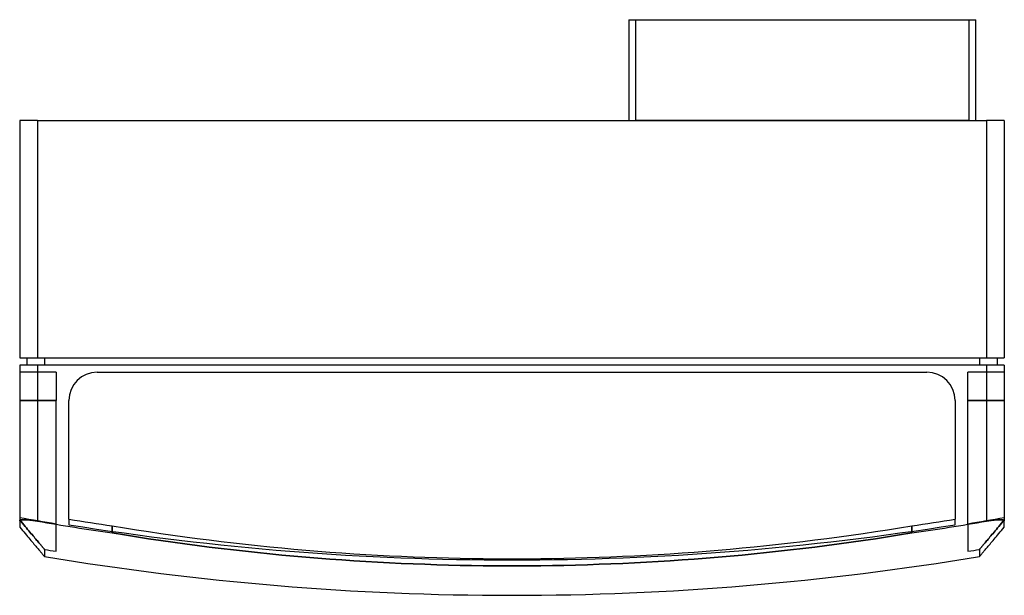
# Model space of a CAD drawing. Header units: millimetres. Extents: x -139 to 139, y -134 to 28.
import ezdxf

# ---------------------------------------------------------------- set-up
doc = ezdxf.new("R2010")
doc.units = ezdxf.units.MM
doc.layers.add('MAIN-1', color=7, linetype='Continuous')
doc.layers.add('MAIN-2', color=7, linetype='Continuous')

msp = doc.modelspace()

# ---------------------------------------------------------------- linework, layer by layer
at = {"layer": 'MAIN-1'}
for p, q in [((33, 28.5), (33, 0)), ((33, 28.5), (131, 28.5)), ((131, 0), (131, 28.5)), ((-134, 0), (-139, 0)), ((-139, 0), (-139, -67)), ((-134, 0), (134, 0)), ((-134, 0), (-134, -67)), ((139, 0), (134, 0)), ((134, 0), (134, -67)), ((139, 0), (139, -67)), ((-139, -67), (-134, -67)), ((-134, -69), (-139, -69)), ((-139, -69), (-139, -112.94)), ((-137, -67), (-137, -69)), ((-134, -67), (134, -67)), ((134, -69), (-134, -69)), ((-134, -69), (-134, -113.05)), ((-132, -67), (-132, -69)), ((132, -67), (132, -69)), ((134, -67), (139, -67)), ((134, -69), (134, -113.05)), ((139, -69), (134, -69)), ((137, -67), (137, -69)), ((139, -69), (139, -112.94)), ((-117.1, -71), (117.1, -71)), ((-125.1, -112.53), (-125.1, -79)), ((125.1, -79), (125.1, -112.53)), ((-138.98, -112.88), (-139, -112.91)), ((-139, -112.91), (-139, -112.94)), ((-139, -112.94), (-139, -114.72)), ((-138.96, -112.85), (-138.98, -112.88)), ((-138.92, -112.83), (-138.96, -112.85)), ((-138.88, -112.8), (-138.92, -112.83)), ((-138.82, -112.78), (-138.88, -112.8)), ((-138.76, -112.75), (-138.82, -112.78)), ((-138.68, -112.73), (-138.76, -112.75)), ((-138.6, -112.72), (-138.68, -112.73)), ((-138.5, -112.7), (-138.6, -112.72)), ((-138.4, -112.69), (-138.5, -112.7)), ((-138.29, -112.68), (-138.4, -112.69)), ((-138.17, -112.67), (-138.29, -112.68)), ((-138.04, -112.66), (-138.17, -112.67)), ((-137.9, -112.66), (-138.04, -112.66)), ((-137.76, -112.66), (-137.9, -112.66)), ((-137.61, -112.66), (-137.76, -112.66)), ((-137.46, -112.66), (-137.61, -112.66)), ((-137.29, -112.67), (-137.46, -112.66)), ((-137.12, -112.68), (-137.29, -112.67)), ((-136.95, -112.69), (-137.12, -112.68)), ((-136.76, -112.7), (-136.95, -112.69)), ((-136.57, -112.71), (-136.76, -112.7)), ((-136.37, -112.73), (-136.57, -112.71)), ((-136.17, -112.75), (-136.37, -112.73)), ((-135.96, -112.77), (-136.17, -112.75)), ((-135.75, -112.79), (-135.96, -112.77)), ((-135.53, -112.82), (-135.75, -112.79)), ((-135.31, -112.85), (-135.53, -112.82)), ((-135.09, -112.88), (-135.31, -112.85)), ((-134.87, -112.91), (-135.09, -112.88)), ((-134.65, -112.94), (-134.87, -112.91)), ((-134.43, -112.98), (-134.65, -112.94)), ((-134.21, -113.01), (-134.43, -112.98)), ((-134, -113.05), (-134.21, -113.01)), ((134.21, -113.01), (134, -113.05)), ((134.43, -112.98), (134.21, -113.01)), ((134.65, -112.94), (134.43, -112.98)), ((134.87, -112.91), (134.65, -112.94)), ((135.09, -112.88), (134.87, -112.91)), ((135.31, -112.85), (135.09, -112.88)), ((135.53, -112.82), (135.31, -112.85)), ((135.75, -112.79), (135.53, -112.82)), ((135.96, -112.77), (135.75, -112.79)), ((136.17, -112.75), (135.96, -112.77)), ((136.37, -112.73), (136.17, -112.75)), ((136.57, -112.71), (136.37, -112.73)), ((136.76, -112.7), (136.57, -112.71)), ((136.95, -112.69), (136.76, -112.7)), ((137.12, -112.68), (136.95, -112.69)), ((137.29, -112.67), (137.12, -112.68)), ((137.46, -112.66), (137.29, -112.67)), ((137.61, -112.66), (137.46, -112.66)), ((137.76, -112.66), (137.61, -112.66)), ((137.9, -112.66), (137.76, -112.66)), ((138.04, -112.66), (137.9, -112.66)), ((138.17, -112.67), (138.04, -112.66)), ((138.29, -112.68), (138.17, -112.67)), ((138.4, -112.69), (138.29, -112.68)), ((138.5, -112.7), (138.4, -112.69)), ((138.6, -112.72), (138.5, -112.7)), ((138.68, -112.73), (138.6, -112.72)), ((138.76, -112.75), (138.68, -112.73)), ((138.82, -112.78), (138.76, -112.75)), ((138.88, -112.8), (138.82, -112.78)), ((138.92, -112.83), (138.88, -112.8)), ((138.96, -112.85), (138.92, -112.83)), ((138.98, -112.88), (138.96, -112.85)), ((139, -112.91), (138.98, -112.88)), ((139, -112.94), (139, -112.91)), ((139, -114.72), (139, -112.94)), ((-139, -114.72), (-138.6, -115.2)), ((-138.6, -115.2), (-138.21, -115.67)), ((-138.21, -115.67), (-137.83, -116.12)), ((-137.83, -116.12), (-137.46, -116.56)), ((-137.46, -116.56), (-137.11, -116.98)), ((-112.85, -116.39), (-112.85, -114.39)), ((-112.85, -114.39), (-109.44, -114.95)), ((-109.44, -116.95), (-112.85, -116.39)), ((-109.44, -114.95), (-106.02, -115.49)), ((-106.02, -115.49), (-102.6, -116.02)), ((-102.6, -116.02), (-99.18, -116.53)), ((-99.18, -116.53), (-95.76, -117.02)), ((95.76, -117.02), (99.18, -116.53)), ((99.18, -116.53), (102.6, -116.02)), ((102.6, -116.02), (106.02, -115.49)), ((106.02, -115.49), (109.44, -114.95)), ((109.44, -114.95), (112.85, -114.39)), ((112.85, -116.39), (109.44, -116.95)), ((112.85, -114.39), (112.85, -116.39)), ((137.11, -116.98), (137.46, -116.56)), ((137.46, -116.56), (137.83, -116.12)), ((137.83, -116.12), (138.21, -115.67)), ((138.21, -115.67), (138.6, -115.2)), ((138.6, -115.2), (139, -114.72)), ((-137.11, -116.98), (-136.77, -117.38)), ((-136.77, -117.38), (-136.44, -117.78)), ((-136.44, -117.78), (-136.12, -118.16)), ((-136.12, -118.16), (-135.81, -118.52)), ((-135.81, -118.52), (-135.52, -118.87)), ((-135.52, -118.87), (-135.24, -119.2)), ((-135.24, -119.2), (-134.97, -119.52)), ((-134.97, -119.52), (-134.71, -119.83)), ((-106.02, -117.49), (-109.44, -116.95)), ((-102.6, -118.02), (-106.02, -117.49)), ((-99.18, -118.53), (-102.6, -118.02)), ((-95.76, -119.02), (-99.18, -118.53)), ((-95.76, -117.02), (-92.34, -117.49)), ((-92.34, -119.49), (-95.76, -119.02)), ((-92.34, -117.49), (-88.91, -117.94)), ((-88.92, -119.94), (-92.34, -119.49)), ((-88.91, -117.94), (-85.49, -118.38)), ((-85.49, -118.38), (-82.07, -118.8)), ((-82.07, -118.8), (-78.65, -119.2)), ((-78.65, -119.2), (-75.24, -119.58)), ((75.24, -119.58), (78.65, -119.2)), ((78.65, -119.2), (82.07, -118.8)), ((82.07, -118.8), (85.49, -118.38)), ((85.49, -118.38), (88.91, -117.94)), ((88.91, -117.94), (92.34, -117.49)), ((92.34, -119.49), (88.92, -119.94)), ((92.34, -117.49), (95.76, -117.02)), ((95.76, -119.02), (92.34, -119.49)), ((99.18, -118.53), (95.76, -119.02)), ((102.6, -118.02), (99.18, -118.53)), ((106.02, -117.49), (102.6, -118.02)), ((109.44, -116.95), (106.02, -117.49)), ((134.71, -119.83), (134.97, -119.52)), ((134.97, -119.52), (135.24, -119.2)), ((135.24, -119.2), (135.52, -118.87)), ((135.52, -118.87), (135.81, -118.52)), ((135.81, -118.52), (136.12, -118.16)), ((136.12, -118.16), (136.44, -117.78)), ((136.44, -117.78), (136.77, -117.38)), ((136.77, -117.38), (137.11, -116.98)), ((-134.71, -119.83), (-134.46, -120.12)), ((-134.46, -120.12), (-134.23, -120.4)), ((-134.23, -120.4), (-134.01, -120.66)), ((-134.01, -120.66), (-133.8, -120.91)), ((-133.8, -120.91), (-133.6, -121.14)), ((-133.6, -121.14), (-133.41, -121.37)), ((-133.41, -121.37), (-133.24, -121.57)), ((-133.24, -121.57), (-133.08, -121.76)), ((-133.08, -121.76), (-132.92, -121.94)), ((-132.92, -121.94), (-132.79, -122.11)), ((-132.79, -122.11), (-132.66, -122.26)), ((-132.66, -122.26), (-132.54, -122.39)), ((-85.5, -120.38), (-88.92, -119.94)), ((-82.08, -120.8), (-85.5, -120.38)), ((-78.66, -121.2), (-82.08, -120.8)), ((-75.24, -121.58), (-78.66, -121.2)), ((-75.24, -119.58), (-71.82, -119.95)), ((-71.83, -121.95), (-75.24, -121.58)), ((-68.42, -122.3), (-71.83, -121.95)), ((-71.82, -119.95), (-68.41, -120.3)), ((-65.01, -122.63), (-68.42, -122.3)), ((-68.41, -120.3), (-65, -120.63)), ((-65, -120.63), (-61.6, -120.94)), ((-61.6, -120.94), (-58.2, -121.24)), ((-58.2, -121.24), (-54.81, -121.52)), ((-54.81, -121.52), (-51.42, -121.78)), ((-51.42, -121.78), (-48.04, -122.02)), ((-48.04, -122.02), (-44.66, -122.25)), ((-44.66, -122.25), (-41.29, -122.46)), ((41.29, -122.46), (44.66, -122.25)), ((44.66, -122.25), (48.04, -122.02)), ((48.04, -122.02), (51.42, -121.78)), ((51.42, -121.78), (54.81, -121.52)), ((54.81, -121.52), (58.2, -121.24)), ((58.2, -121.24), (61.6, -120.94)), ((61.6, -120.94), (65, -120.63)), ((65, -120.63), (68.41, -120.3)), ((68.42, -122.3), (65.01, -122.63)), ((68.41, -120.3), (71.82, -119.95)), ((71.83, -121.95), (68.42, -122.3)), ((71.82, -119.95), (75.24, -119.58)), ((75.24, -121.58), (71.83, -121.95)), ((78.66, -121.2), (75.24, -121.58)), ((82.08, -120.8), (78.66, -121.2)), ((85.5, -120.38), (82.08, -120.8)), ((88.92, -119.94), (85.5, -120.38)), ((132.54, -122.39), (132.66, -122.26)), ((132.66, -122.26), (132.79, -122.11)), ((132.79, -122.11), (132.92, -121.94)), ((132.92, -121.94), (133.08, -121.76)), ((133.08, -121.76), (133.24, -121.57)), ((133.24, -121.57), (133.41, -121.37)), ((133.41, -121.37), (133.6, -121.14)), ((133.6, -121.14), (133.8, -120.91)), ((133.8, -120.91), (134.01, -120.66)), ((134.01, -120.66), (134.23, -120.4)), ((134.23, -120.4), (134.46, -120.12)), ((134.46, -120.12), (134.71, -119.83)), ((-132.54, -122.39), (-132.44, -122.52)), ((-132.44, -122.52), (-132.34, -122.63)), ((-132.34, -122.63), (-132.26, -122.72)), ((-132.26, -122.72), (-132.19, -122.81)), ((-132.19, -122.81), (-132.13, -122.88)), ((-132.13, -122.88), (-132.09, -122.93)), ((-132.07, -122.95), (-132.1, -122.91)), ((-132.09, -122.93), (-132.05, -122.98)), ((-132.05, -122.98), (-132.07, -122.95)), ((-132.05, -122.98), (-132.02, -123.01)), ((-132.03, -123), (-132.05, -122.98)), ((-132.01, -123.02), (-132.03, -123)), ((-132.02, -123.01), (-132.01, -123.03)), ((-132, -123.03), (-132.01, -123.02)), ((-132.01, -123.03), (-132, -123.03)), ((-132, -123.03), (-132, -123.03)), ((-61.61, -122.94), (-65.01, -122.63)), ((-58.21, -123.24), (-61.61, -122.94)), ((-54.82, -123.51), (-58.21, -123.24)), ((-51.43, -123.78), (-54.82, -123.51)), ((-48.05, -124.02), (-51.43, -123.78)), ((-44.68, -124.25), (-48.05, -124.02)), ((-41.31, -124.46), (-44.68, -124.25)), ((-37.95, -124.65), (-41.31, -124.46)), ((-41.29, -122.46), (-37.93, -122.65)), ((-34.59, -124.83), (-37.95, -124.65)), ((-37.93, -122.65), (-34.58, -122.83)), ((-31.25, -124.99), (-34.59, -124.83)), ((-34.58, -122.83), (-31.24, -122.99)), ((-27.91, -125.13), (-31.25, -124.99)), ((-31.24, -122.99), (-27.9, -123.13)), ((-27.9, -123.13), (-24.58, -123.25)), ((-24.58, -123.25), (-21.26, -123.36)), ((-21.26, -123.36), (-17.96, -123.46)), ((-17.96, -123.46), (-14.66, -123.54)), ((-14.66, -123.54), (-11.38, -123.6)), ((-11.38, -123.6), (-8.11, -123.64)), ((-8.11, -123.64), (-4.86, -123.67)), ((-4.86, -123.67), (-1.62, -123.69)), ((-1.62, -123.69), (1.62, -123.69)), ((1.62, -123.69), (4.86, -123.67)), ((4.86, -123.67), (8.11, -123.64)), ((8.11, -123.64), (11.38, -123.6)), ((11.38, -123.6), (14.66, -123.54)), ((14.66, -123.54), (17.96, -123.46)), ((17.96, -123.46), (21.26, -123.36)), ((21.26, -123.36), (24.58, -123.25)), ((24.58, -123.25), (27.9, -123.13)), ((27.9, -123.13), (31.24, -122.99)), ((31.25, -124.99), (27.91, -125.13)), ((31.24, -122.99), (34.58, -122.83)), ((34.59, -124.83), (31.25, -124.99)), ((34.58, -122.83), (37.93, -122.65)), ((37.95, -124.65), (34.59, -124.83)), ((37.93, -122.65), (41.29, -122.46)), ((41.31, -124.46), (37.95, -124.65)), ((44.68, -124.25), (41.31, -124.46)), ((48.05, -124.02), (44.68, -124.25)), ((51.43, -123.78), (48.05, -124.02)), ((54.82, -123.51), (51.43, -123.78)), ((58.21, -123.24), (54.82, -123.51)), ((61.61, -122.94), (58.21, -123.24)), ((65.01, -122.63), (61.61, -122.94)), ((132.01, -123.02), (132, -123.03)), ((132, -123.03), (132.01, -123.03)), ((132, -123.03), (132, -123.03)), ((132.03, -123), (132.01, -123.02)), ((132.01, -123.03), (132.02, -123.01)), ((132.02, -123.01), (132.05, -122.98)), ((132.05, -122.98), (132.03, -123)), ((132.05, -122.98), (132.09, -122.93)), ((132.07, -122.95), (132.05, -122.98)), ((132.1, -122.91), (132.07, -122.95)), ((132.09, -122.93), (132.13, -122.88)), ((132.13, -122.88), (132.19, -122.81)), ((132.19, -122.81), (132.26, -122.72)), ((132.26, -122.72), (132.34, -122.63)), ((132.34, -122.63), (132.44, -122.52)), ((132.44, -122.52), (132.54, -122.39)), ((-24.59, -125.25), (-27.91, -125.13)), ((-21.27, -125.36), (-24.59, -125.25)), ((-17.97, -125.46), (-21.27, -125.36)), ((-14.67, -125.54), (-17.97, -125.46)), ((-11.39, -125.6), (-14.67, -125.54)), ((-8.12, -125.64), (-11.39, -125.6)), ((-4.86, -125.67), (-8.12, -125.64)), ((-1.62, -125.69), (-4.86, -125.67)), ((1.62, -125.69), (-1.62, -125.69)), ((4.86, -125.67), (1.62, -125.69)), ((8.12, -125.64), (4.86, -125.67)), ((11.39, -125.6), (8.12, -125.64)), ((14.67, -125.54), (11.39, -125.6)), ((17.97, -125.46), (14.67, -125.54)), ((21.27, -125.36), (17.97, -125.46)), ((24.59, -125.25), (21.27, -125.36)), ((27.91, -125.13), (24.59, -125.25))]:
    msp.add_line(p, q, dxfattribs=at)
for centre, radius, start, end in [((-117.1, -79), 8, 90, 180), ((117.1, -79), 8, 0, 90), ((0, 666), 790.49, 260.24037, 261.79211), ((0, 668), 790.49, 260.89429, 261.79211), ((0, 668), 790.49, 278.20787, 279.10575), ((0, 666), 790.49, 278.20787, 279.75967), ((0, 666), 800, 260.50278, 270.00002), ((0, 666), 800, 270.00002, 279.49725)]:
    msp.add_arc(centre, radius, start, end, dxfattribs=at)
at = {"layer": 'MAIN-2'}
for p, q in [((35, 0), (35, 28.5)), ((129, 28.5), (129, 0)), ((-139, 0), (-139, 0)), ((129, 0), (35, 0)), ((139, 0), (139, 0)), ((-134, 0), (-134, -67)), ((134, 0), (134, -67)), ((-139, -67), (-139, -67)), ((-139, -69), (-139, -69)), ((-137, -67), (-137, -67)), ((-137, -69), (-137, -69)), ((-134, -69), (-134, -113.05)), ((-132, -67), (-132, -69)), ((132, -67), (132, -69)), ((134, -69), (134, -113.05)), ((137, -67), (137, -67)), ((137, -69), (137, -69)), ((139, -67), (139, -67)), ((139, -69), (139, -69)), ((-128.7, -71), (-139, -71)), ((-139, -71), (-139, -71)), ((-128.7, -71), (-128.7, -71)), ((-128.7, -71), (-128.7, -79)), ((-117.1, -71), (-117.1, -71)), ((-117.1, -71), (-117.1, -71)), ((117.1, -71), (117.1, -71)), ((117.1, -71), (117.1, -71)), ((139, -71), (128.7, -71)), ((128.7, -71), (128.7, -71)), ((128.7, -79), (128.7, -71)), ((139, -71), (139, -71)), ((-128.7, -79), (-139, -79)), ((-139, -79), (-128.7, -79)), ((-128.7, -113.78), (-128.7, -79)), ((-125.1, -79), (-125.1, -79)), ((-125.1, -79), (-125.1, -79)), ((125.1, -79), (125.1, -79)), ((125.1, -79), (125.1, -79)), ((128.7, -79), (139, -79)), ((139, -79), (128.7, -79)), ((128.7, -113.78), (128.7, -79)), ((-138.6, -113.2), (-139, -112.72)), ((-139, -112.72), (-138.6, -113.2)), ((-139, -112.91), (-138.98, -112.88)), ((-139, -112.94), (-139, -112.91)), ((-138.98, -112.88), (-138.96, -112.85)), ((-138.96, -112.85), (-138.92, -112.83)), ((-138.92, -112.83), (-138.88, -112.8)), ((-138.88, -112.8), (-138.82, -112.78)), ((-138.82, -112.78), (-138.76, -112.75)), ((-138.76, -112.75), (-138.68, -112.73)), ((-138.68, -112.73), (-138.6, -112.72)), ((-138.6, -112.72), (-138.5, -112.7)), ((-138.21, -113.67), (-138.6, -113.2)), ((-138.6, -113.2), (-138.21, -113.67)), ((-138.5, -112.7), (-138.4, -112.69)), ((-138.4, -112.69), (-138.29, -112.68)), ((-138.29, -112.68), (-138.17, -112.67)), ((-137.83, -114.12), (-138.21, -113.67)), ((-138.21, -113.67), (-137.83, -114.12)), ((-138.17, -112.67), (-138.04, -112.66)), ((-138.04, -112.66), (-137.9, -112.66)), ((-137.9, -112.66), (-137.76, -112.66)), ((-137.76, -112.66), (-137.61, -112.66)), ((-137.61, -112.66), (-137.46, -112.66)), ((-137.46, -112.66), (-137.29, -112.67)), ((-137.29, -112.67), (-137.12, -112.68)), ((-137.12, -112.68), (-136.95, -112.69)), ((-136.95, -112.69), (-136.76, -112.7)), ((-136.76, -112.7), (-136.57, -112.71)), ((-136.57, -112.71), (-136.37, -112.73)), ((-136.37, -112.73), (-136.17, -112.75)), ((-136.17, -112.75), (-135.96, -112.77)), ((-135.96, -112.77), (-135.75, -112.79)), ((-135.75, -112.79), (-135.53, -112.82)), ((-135.53, -112.82), (-135.31, -112.85)), ((-135.31, -112.85), (-135.09, -112.88)), ((-135.09, -112.88), (-134.87, -112.91)), ((-134.87, -112.91), (-134.65, -112.94)), ((-134.65, -112.94), (-134.43, -112.98)), ((-134.43, -112.98), (-134.21, -113.01)), ((-134.21, -113.01), (-134, -113.05)), ((-128.7, -121.58), (-128.7, -113.78)), ((-125.1, -112.53), (-125.1, -114.08)), ((125.1, -114.08), (125.1, -112.53)), ((128.7, -113.78), (128.7, -121.58)), ((134, -113.05), (134.21, -113.01)), ((134.21, -113.01), (134.43, -112.98)), ((134.43, -112.98), (134.65, -112.94)), ((134.65, -112.94), (134.87, -112.91)), ((134.87, -112.91), (135.09, -112.88)), ((135.09, -112.88), (135.31, -112.85)), ((135.31, -112.85), (135.53, -112.82)), ((135.53, -112.82), (135.75, -112.79)), ((135.75, -112.79), (135.96, -112.77)), ((135.96, -112.77), (136.17, -112.75)), ((136.17, -112.75), (136.37, -112.73)), ((136.37, -112.73), (136.57, -112.71)), ((136.57, -112.71), (136.76, -112.7)), ((136.76, -112.7), (136.95, -112.69)), ((136.95, -112.69), (137.12, -112.68)), ((137.12, -112.68), (137.29, -112.67)), ((137.29, -112.67), (137.46, -112.66)), ((137.46, -112.66), (137.61, -112.66)), ((137.61, -112.66), (137.76, -112.66)), ((137.76, -112.66), (137.9, -112.66)), ((137.83, -114.12), (138.21, -113.67)), ((138.21, -113.67), (137.83, -114.12)), ((137.9, -112.66), (138.04, -112.66)), ((138.04, -112.66), (138.17, -112.67)), ((138.17, -112.67), (138.29, -112.68)), ((138.21, -113.67), (138.6, -113.2)), ((138.6, -113.2), (138.21, -113.67)), ((138.29, -112.68), (138.4, -112.69)), ((138.4, -112.69), (138.5, -112.7)), ((138.5, -112.7), (138.6, -112.72)), ((138.6, -113.2), (139, -112.72)), ((139, -112.72), (138.6, -113.2)), ((138.6, -112.72), (138.68, -112.73)), ((138.68, -112.73), (138.76, -112.75)), ((138.76, -112.75), (138.82, -112.78)), ((138.82, -112.78), (138.88, -112.8)), ((138.88, -112.8), (138.92, -112.83)), ((138.92, -112.83), (138.96, -112.85)), ((138.96, -112.85), (138.98, -112.88)), ((138.98, -112.88), (139, -112.91)), ((139, -112.91), (139, -112.94)), ((-137.46, -114.56), (-137.83, -114.12)), ((-137.83, -114.12), (-137.46, -114.56)), ((-137.11, -114.98), (-137.46, -114.56)), ((-137.46, -114.56), (-137.11, -114.98)), ((-136.77, -115.38), (-137.11, -114.98)), ((-137.11, -114.98), (-136.77, -115.38)), ((-136.44, -115.78), (-136.77, -115.38)), ((-136.77, -115.38), (-136.44, -115.78)), ((-136.12, -116.16), (-136.44, -115.78)), ((-136.44, -115.78), (-136.12, -116.16)), ((-135.81, -116.52), (-136.12, -116.16)), ((-136.12, -116.16), (-135.81, -116.52)), ((-135.52, -116.87), (-135.81, -116.52)), ((-135.81, -116.52), (-135.52, -116.87)), ((-112.85, -114.39), (-112.85, -116.39)), ((-112.85, -116.39), (-109.44, -116.95)), ((109.44, -116.95), (112.85, -116.39)), ((112.85, -116.39), (112.85, -114.39)), ((135.52, -116.87), (135.81, -116.52)), ((135.81, -116.52), (135.52, -116.87)), ((135.81, -116.52), (136.12, -116.16)), ((136.12, -116.16), (135.81, -116.52)), ((136.12, -116.16), (136.44, -115.78)), ((136.44, -115.78), (136.12, -116.16)), ((136.44, -115.78), (136.77, -115.38)), ((136.77, -115.38), (136.44, -115.78)), ((136.77, -115.38), (137.11, -114.98)), ((137.11, -114.98), (136.77, -115.38)), ((137.11, -114.98), (137.46, -114.56)), ((137.46, -114.56), (137.11, -114.98)), ((137.46, -114.56), (137.83, -114.12)), ((137.83, -114.12), (137.46, -114.56)), ((-135.24, -117.2), (-135.52, -116.87)), ((-135.52, -116.87), (-135.24, -117.2)), ((-134.96, -117.52), (-135.24, -117.2)), ((-135.24, -117.2), (-134.96, -117.52)), ((-134.71, -117.83), (-134.96, -117.52)), ((-134.96, -117.52), (-134.71, -117.83)), ((-134.46, -118.12), (-134.71, -117.83)), ((-134.71, -117.83), (-134.46, -118.12)), ((-134.23, -118.4), (-134.46, -118.12)), ((-134.46, -118.12), (-134.23, -118.4)), ((-134.01, -118.66), (-134.23, -118.4)), ((-134.23, -118.4), (-134.01, -118.66)), ((-133.8, -118.91), (-134.01, -118.66)), ((-134.01, -118.66), (-133.8, -118.91)), ((-133.6, -119.15), (-133.8, -118.91)), ((-133.8, -118.91), (-133.6, -119.15)), ((-133.41, -119.37), (-133.6, -119.15)), ((-133.6, -119.15), (-133.41, -119.37)), ((-133.24, -119.57), (-133.41, -119.37)), ((-133.41, -119.37), (-133.24, -119.57)), ((-109.44, -116.95), (-106.02, -117.49)), ((-106.02, -117.49), (-102.6, -118.02)), ((-102.6, -118.02), (-99.18, -118.53)), ((-99.18, -118.53), (-95.76, -119.02)), ((-95.76, -119.02), (-92.34, -119.49)), ((-92.34, -119.49), (-88.92, -119.94)), ((88.92, -119.94), (92.34, -119.49)), ((92.34, -119.49), (95.76, -119.02)), ((95.76, -119.02), (99.18, -118.53)), ((99.18, -118.53), (102.6, -118.02)), ((102.6, -118.02), (106.02, -117.49)), ((106.02, -117.49), (109.44, -116.95)), ((133.24, -119.57), (133.41, -119.37)), ((133.41, -119.37), (133.24, -119.57)), ((133.41, -119.37), (133.6, -119.15)), ((133.6, -119.15), (133.41, -119.37)), ((133.6, -119.15), (133.8, -118.91)), ((133.8, -118.91), (133.6, -119.15)), ((133.8, -118.91), (134.01, -118.66)), ((134.01, -118.66), (133.8, -118.91)), ((134.01, -118.66), (134.23, -118.4)), ((134.23, -118.4), (134.01, -118.66)), ((134.23, -118.4), (134.46, -118.12)), ((134.46, -118.12), (134.23, -118.4)), ((134.46, -118.12), (134.71, -117.83)), ((134.71, -117.83), (134.46, -118.12)), ((134.71, -117.83), (134.96, -117.52)), ((134.96, -117.52), (134.71, -117.83)), ((134.96, -117.52), (135.24, -117.2)), ((135.24, -117.2), (134.96, -117.52)), ((135.24, -117.2), (135.52, -116.87)), ((135.52, -116.87), (135.24, -117.2)), ((-133.07, -119.76), (-133.24, -119.57)), ((-133.24, -119.57), (-133.07, -119.76)), ((-132.92, -119.94), (-133.07, -119.76)), ((-133.07, -119.76), (-132.92, -119.94)), ((-132.78, -120.11), (-132.92, -119.94)), ((-132.92, -119.94), (-132.78, -120.11)), ((-132.66, -120.26), (-132.78, -120.11)), ((-132.78, -120.11), (-132.66, -120.26)), ((-132.54, -120.39), (-132.66, -120.26)), ((-132.66, -120.26), (-132.54, -120.39)), ((-132.44, -120.52), (-132.54, -120.39)), ((-132.54, -120.39), (-132.44, -120.52)), ((-132.34, -120.63), (-132.44, -120.52)), ((-132.44, -120.52), (-132.34, -120.63)), ((-132.26, -120.72), (-132.34, -120.63)), ((-132.34, -120.63), (-132.26, -120.72)), ((-132.19, -120.81), (-132.26, -120.72)), ((-132.26, -120.72), (-132.19, -120.81)), ((-132.13, -120.88), (-132.19, -120.81)), ((-132.19, -120.81), (-132.13, -120.88)), ((-132.09, -120.93), (-132.13, -120.88)), ((-132.13, -120.88), (-132.09, -120.93)), ((-132.05, -120.98), (-132.09, -120.93)), ((-132.09, -120.93), (-132.05, -120.98)), ((-132.02, -121.01), (-132.05, -120.98)), ((-132.05, -120.98), (-132.02, -121.01)), ((-132.01, -121.03), (-132.02, -121.01)), ((-132.02, -121.01), (-132.01, -121.03)), ((-132, -121.03), (-132.01, -121.03)), ((-132.01, -121.03), (-132, -121.03)), ((-132, -121.03), (-132, -123.03)), ((-88.92, -119.94), (-85.5, -120.38)), ((-85.5, -120.38), (-82.08, -120.8)), ((-82.08, -120.8), (-78.66, -121.2)), ((-78.66, -121.2), (-75.24, -121.58)), ((-75.24, -121.58), (-71.83, -121.95)), ((-71.83, -121.95), (-68.42, -122.3)), ((-68.42, -122.3), (-65.01, -122.63)), ((65.01, -122.63), (68.42, -122.3)), ((68.42, -122.3), (71.83, -121.95)), ((71.83, -121.95), (75.24, -121.58)), ((75.24, -121.58), (78.66, -121.2)), ((78.66, -121.2), (82.08, -120.8)), ((82.08, -120.8), (85.5, -120.38)), ((85.5, -120.38), (88.92, -119.94)), ((132, -121.03), (132.01, -121.03)), ((132, -121.03), (132, -123.03)), ((132.01, -121.03), (132, -121.03)), ((132.01, -121.03), (132.02, -121.01)), ((132.02, -121.01), (132.01, -121.03)), ((132.02, -121.01), (132.05, -120.98)), ((132.05, -120.98), (132.02, -121.01)), ((132.05, -120.98), (132.09, -120.93)), ((132.09, -120.93), (132.05, -120.98)), ((132.09, -120.93), (132.13, -120.88)), ((132.13, -120.88), (132.09, -120.93)), ((132.13, -120.88), (132.19, -120.81)), ((132.19, -120.81), (132.13, -120.88)), ((132.19, -120.81), (132.26, -120.72)), ((132.26, -120.72), (132.19, -120.81)), ((132.26, -120.72), (132.34, -120.63)), ((132.34, -120.63), (132.26, -120.72)), ((132.34, -120.63), (132.44, -120.52)), ((132.44, -120.52), (132.34, -120.63)), ((132.44, -120.52), (132.54, -120.39)), ((132.54, -120.39), (132.44, -120.52)), ((132.54, -120.39), (132.66, -120.26)), ((132.66, -120.26), (132.54, -120.39)), ((132.66, -120.26), (132.78, -120.11)), ((132.78, -120.11), (132.66, -120.26)), ((132.78, -120.11), (132.92, -119.94)), ((132.92, -119.94), (132.78, -120.11)), ((132.92, -119.94), (133.07, -119.76)), ((133.07, -119.76), (132.92, -119.94)), ((133.07, -119.76), (133.24, -119.57)), ((133.24, -119.57), (133.07, -119.76)), ((-65.01, -122.63), (-61.61, -122.94)), ((-61.61, -122.94), (-58.21, -123.24)), ((-58.21, -123.24), (-54.82, -123.51)), ((-54.82, -123.51), (-51.43, -123.78)), ((-51.43, -123.78), (-48.05, -124.02)), ((-48.05, -124.02), (-44.68, -124.25)), ((-44.68, -124.25), (-41.31, -124.46)), ((-41.31, -124.46), (-37.95, -124.65)), ((-37.95, -124.65), (-34.59, -124.83)), ((-34.59, -124.83), (-31.25, -124.99)), ((-31.25, -124.99), (-27.91, -125.13)), ((27.91, -125.13), (31.25, -124.99)), ((31.25, -124.99), (34.59, -124.83)), ((34.59, -124.83), (37.95, -124.65)), ((37.95, -124.65), (41.31, -124.46)), ((41.31, -124.46), (44.68, -124.25)), ((44.68, -124.25), (48.05, -124.02)), ((48.05, -124.02), (51.43, -123.78)), ((51.43, -123.78), (54.82, -123.51)), ((54.82, -123.51), (58.21, -123.24)), ((58.21, -123.24), (61.61, -122.94)), ((61.61, -122.94), (65.01, -122.63)), ((-27.91, -125.13), (-24.59, -125.25)), ((-24.59, -125.25), (-21.27, -125.36)), ((-21.27, -125.36), (-17.97, -125.46)), ((-17.97, -125.46), (-14.67, -125.54)), ((-14.67, -125.54), (-11.39, -125.6)), ((-11.39, -125.6), (-8.12, -125.64)), ((-8.12, -125.64), (-4.86, -125.67)), ((-4.86, -125.67), (-1.62, -125.69)), ((-1.62, -125.69), (1.62, -125.69)), ((1.62, -125.69), (4.86, -125.67)), ((4.86, -125.67), (8.12, -125.64)), ((8.12, -125.64), (11.39, -125.6)), ((11.39, -125.6), (14.67, -125.54)), ((14.67, -125.54), (17.97, -125.46)), ((17.97, -125.46), (21.27, -125.36)), ((21.27, -125.36), (24.59, -125.25)), ((24.59, -125.25), (27.91, -125.13))]:
    msp.add_line(p, q, dxfattribs=at)
for centre, radius, start, end in [((0, 668), 792.3, 259.89585, 260.65158), ((0, 668), 792.3, 259.89585, 260.65158), ((0, 666), 790.49, 260.24037, 261.79211), ((0, 666), 790.49, 278.20787, 279.75967), ((0, 668), 792.3, 279.3484, 280.10413), ((0, 668), 792.3, 279.3484, 280.10413), ((0, 668), 792.02, 260.91205, 279.08793), ((0, 668), 792.02, 260.91205, 279.08793), ((0, 668), 800, 260.50278, 260.74234), ((0, 668), 800, 279.2577, 279.49725)]:
    msp.add_arc(centre, radius, start, end, dxfattribs=at)

doc.saveas('drawing.dxf')
